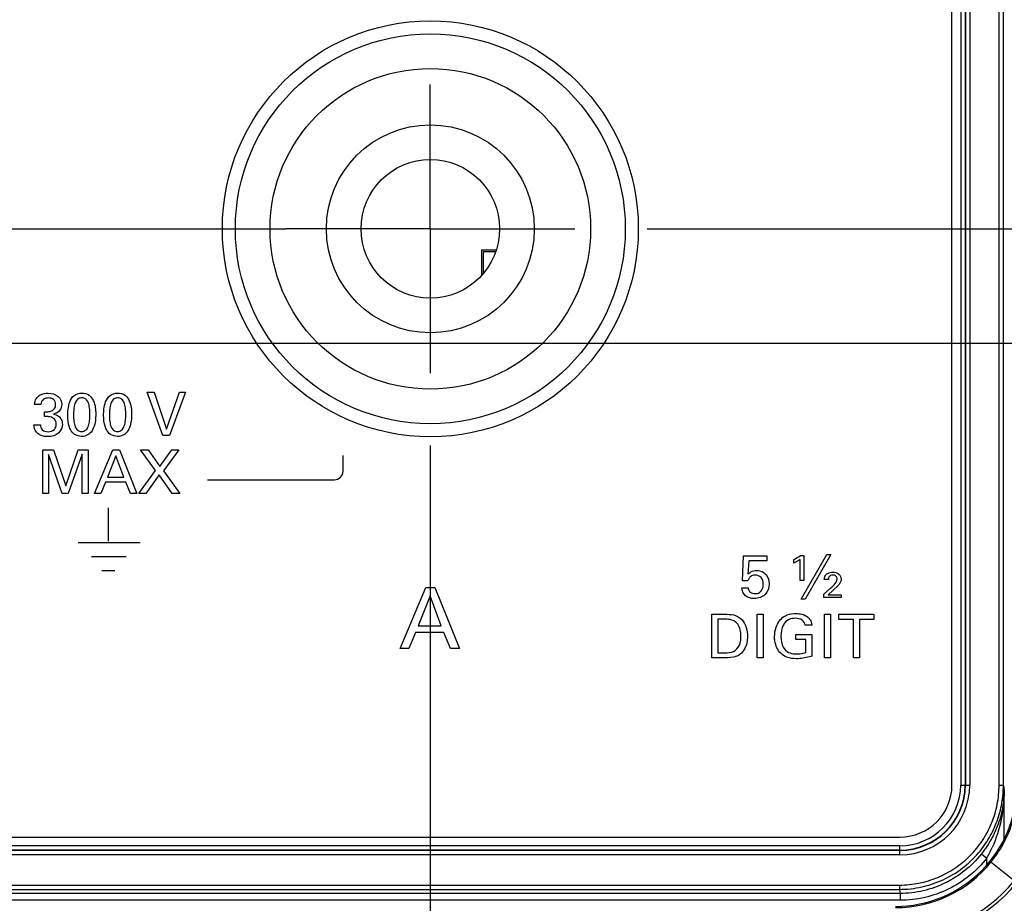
# Model space of a CAD drawing. Header units: inches. Extents: x 0 to 34, y 0 to 22.
# Tile 42 of 136: x 13.641 to 14.493, y 4.675 to 5.44. Entities that reach past the tile are written whole.
import ezdxf

# ---------------------------------------------------------------- set-up
doc = ezdxf.new("R2010")
doc.units = ezdxf.units.IN
doc.header["$LTSCALE"] = 1.87
doc.header["$MEASUREMENT"] = 0
doc.linetypes.add('CENTER', pattern=[0.6, 0.375, -0.075, 0.075, -0.075])
doc.layers.get('0').update_dxf_attribs({"linetype": 'CONTINUOUS'})
doc.layers.add('02___PRT_ALL_AXES', color=7, linetype='CONTINUOUS')
doc.layers.add('DIMENSIONS', color=7, linetype='CONTINUOUS')
doc.styles.get("Standard").update_dxf_attribs({"font": 'txt', "width": 0.8})
doc.dimstyles.new('DIMSTYLE_3', dxfattribs={"dimtxt": 0.125, "dimasz": 0.18, "dimexe": 0.125, "dimexo": 0.0625, "dimgap": 0.03125, "dimtad": 0, "dimtih": 1, "dimtoh": 1, "dimdec": 3, "dimlfac": 1.333333, "dimzin": 4, "dimdsep": 46, "dimtxsty": 'STANDARD', "dimblk": '_FILLED', "dimblk1": '_FILLED', "dimblk2": '_FILLED', "dimcen": 0.09, "dimadec": 0, "dimazin": 0, "dimtp": 0.001, "dimtm": 0.001, "dimtfac": 1, "dimtdec": 3, "dimtofl": 0, "dimtmove": 0, "dimatfit": 3, "dimldrblk": '_FILLED', "dimfxl": 1, "dimtolj": 1, "dimtzin": 4, "dimarcsym": 0})

# ---------------------------------------------------------------- blocks, each defined once
blk = doc.blocks.new('*D10')
at = {"layer": 'DIMENSIONS', "color": 2, "linetype": 'CONTINUOUS'}
for p, q in [((15.02822, 5.25847), (15.05857, 5.34085)), ((15.05857, 5.34085), (15.49167, 5.34085)), ((14.184, 5.25847), (15.02822, 5.25847))]:
    blk.add_line(p, q, dxfattribs=at)
at = {"layer": 'DIMENSIONS', "color": 2, "linetype": 'CONTINUOUS', "insert": (15.55417, 5.40335), "char_height": 0.125, "width": 1.525, "attachment_point": 1, "line_spacing_factor": 0.9}
blk.add_mtext('4X .956{\\Ftxt.shx;\\W1.000000;\\H0.125000; }[24.29]', dxfattribs=at)
blk = doc.blocks.new('_FILLED')
at = {"color": 0, "linetype": 'BYBLOCK'}
blk.add_solid([(0, 0), (-1, 0.1736), (-1, -0.1736)], dxfattribs=at)
blk = doc.blocks.new('*D11')
at = {"layer": 'DIMENSIONS', "color": 2, "linetype": 'CONTINUOUS'}
blk.add_line((14.30132, 6.17397), (15.49167, 6.17397), dxfattribs=at)
at = {"layer": 'DIMENSIONS', "color": 2, "linetype": 'CONTINUOUS', "insert": (15.55417, 6.23647), "char_height": 0.125, "width": 1.525, "attachment_point": 1, "line_spacing_factor": 0.9}
blk.add_mtext('6X 2.177{\\Ftxt.shx;\\W1.000000;\\H0.125000; }[55.3]', dxfattribs=at)
blk = doc.blocks.new('*D12')
at = {"layer": 'DIMENSIONS', "color": 2, "linetype": 'CONTINUOUS'}
for p, q in [((11.50275, 6.05947), (15.12162, 6.05947)), ((15.12162, 6.05947), (15.17219, 5.94531)), ((15.17219, 5.94531), (15.49167, 5.94531))]:
    blk.add_line(p, q, dxfattribs=at)
at = {"layer": 'DIMENSIONS', "color": 2, "linetype": 'CONTINUOUS', "insert": (15.55417, 6.00781), "char_height": 0.125, "width": 1.325, "attachment_point": 1, "line_spacing_factor": 0.9}
blk.add_mtext('2.024{\\Ftxt.shx;\\W1.000000;\\H0.125000; }[51.42]', dxfattribs=at)
blk = doc.blocks.new('*D13')
at = {"layer": 'DIMENSIONS', "color": 2, "linetype": 'CONTINUOUS'}
for p, q in [((15.12162, 6.26197), (15.17725, 6.43584)), ((15.17725, 6.43584), (15.49167, 6.43584)), ((11.50275, 6.26197), (15.12162, 6.26197))]:
    blk.add_line(p, q, dxfattribs=at)
at = {"layer": 'DIMENSIONS', "color": 2, "linetype": 'CONTINUOUS', "insert": (15.55417, 6.49834), "char_height": 0.125, "width": 1.325, "attachment_point": 1, "line_spacing_factor": 0.9}
blk.add_mtext('2.294{\\Ftxt.shx;\\W1.000000;\\H0.125000; }[58.28]', dxfattribs=at)
blk = doc.blocks.new('*D21')
at = {"layer": 'DIMENSIONS', "color": 2, "linetype": 'CONTINUOUS'}
blk.add_line((13.99642, 5.0709), (13.99642, 3.56783), dxfattribs=at)
at = {"layer": 'DIMENSIONS', "color": 2, "linetype": 'CONTINUOUS', "insert": (13.93392, 3.50533), "char_height": 0.125, "width": 1.525, "attachment_point": 3, "rotation": 90, "line_spacing_factor": 0.9}
blk.add_mtext('10.923{\\Ftxt.shx;\\W1.000000;\\H0.125000; }[277.44]', dxfattribs=at)
blk = doc.blocks.new('*D22')
at = {"layer": 'DIMENSIONS', "color": 2, "linetype": 'CONTINUOUS'}
blk.add_line((14.80417, 4.76097), (14.80417, 3.56783), dxfattribs=at)
at = {"layer": 'DIMENSIONS', "color": 2, "linetype": 'CONTINUOUS', "insert": (14.74167, 3.50533), "char_height": 0.125, "width": 1.425, "attachment_point": 3, "rotation": 90, "line_spacing_factor": 0.9}
blk.add_mtext('12.000{\\Ftxt.shx;\\W1.000000;\\H0.125000; }[304.8]', dxfattribs=at)
blk = doc.blocks.new('*D35')
at = {"layer": 'DIMENSIONS', "color": 2, "linetype": 'CONTINUOUS'}
blk.add_line((11.76048, 5.15947), (15.49167, 5.15947), dxfattribs=at)
at = {"layer": 'DIMENSIONS', "color": 2, "linetype": 'CONTINUOUS', "insert": (15.55417, 5.22197), "char_height": 0.125, "width": 1.525, "attachment_point": 1, "line_spacing_factor": 0.9}
blk.add_mtext('6X .824{\\Ftxt.shx;\\W1.000000;\\H0.125000; }[20.94]', dxfattribs=at)

msp = doc.modelspace()

# ---------------------------------------------------------------- linework, layer by layer
at = {"color": 7, "linetype": 'CONTINUOUS'}
for p, q in [((14.44792, 4.77697), (14.44792, 6.77197)), ((14.45549, 6.77197), (14.45549, 4.77697)), ((14.45924, 6.77197), (14.45924, 4.77697)), ((14.45954, 6.77197), (14.45954, 4.77697)), ((14.46329, 6.77197), (14.46329, 4.77697)), ((14.4887, 4.77691), (14.4887, 6.77204)), ((14.49245, 4.77691), (14.49245, 6.77204)), ((14.04059, 5.24016), (14.05354, 5.24016)), ((14.04059, 5.24016), (14.04059, 5.21794)), ((14.05293, 5.23869), (14.04207, 5.23869)), ((14.04207, 5.23869), (14.04207, 5.21978)), ((14.45549, 4.77697), (14.46329, 4.77697)), ((14.4887, 4.77691), (14.49245, 4.77691)), ((14.49245, 4.77691), (14.49308, 4.77167)), ((14.49308, 4.73015), (14.49308, 4.77167)), ((6.20542, 4.73197), (14.40292, 4.73197)), ((14.40292, 4.72441), (6.20542, 4.72441)), ((14.40292, 4.7166), (14.40292, 4.72441)), ((14.40292, 4.72066), (6.20542, 4.72066)), ((14.40292, 4.72035), (6.20542, 4.72035)), ((14.40292, 4.7166), (6.20542, 4.7166)), ((14.47338, 4.71734), (14.47808, 4.71363)), ((14.47808, 4.70779), (14.47808, 4.71363)), ((14.48084, 4.71098), (14.48169, 4.71028)), ((14.50186, 4.69398), (14.48169, 4.71028)), ((6.20582, 4.69041), (14.40253, 4.69041)), ((14.40253, 4.69041), (14.40253, 4.68667)), ((14.40294, 4.68319), (6.2054, 4.68319)), ((6.20582, 4.68667), (14.40253, 4.68667)), ((14.40253, 4.68667), (14.40294, 4.68319)), ((14.40294, 4.68319), (14.40294, 4.67721)), ((14.40294, 4.67721), (6.2054, 4.67721))]:
    msp.add_line(p, q, dxfattribs=at)
at = {"color": 40, "linetype": 'CONTINUOUS'}
for p, q in [((13.75148, 5.11711), (13.75727, 5.11711)), ((13.76488, 5.07947), (13.75148, 5.11711)), ((13.75727, 5.11711), (13.76795, 5.08494)), ((13.76795, 5.08494), (13.77922, 5.11711)), ((13.78448, 5.11711), (13.77062, 5.07947)), ((13.77922, 5.11711), (13.78448, 5.11711)), ((13.6592, 5.10637), (13.65393, 5.10637)), ((13.66249, 5.09589), (13.66249, 5.10011)), ((13.65336, 5.08875), (13.65888, 5.08875)), ((13.77062, 5.07947), (13.76488, 5.07947)), ((13.66094, 5.06711), (13.67017, 5.06711)), ((13.66094, 5.02947), (13.66094, 5.06711)), ((13.67789, 5.02947), (13.666, 5.06315)), ((13.666, 5.06315), (13.666, 5.02947)), ((13.67017, 5.06711), (13.68081, 5.03609)), ((13.68081, 5.03609), (13.6917, 5.06711)), ((13.69519, 5.06336), (13.68284, 5.02947)), ((13.6917, 5.06711), (13.7003, 5.06711)), ((13.69519, 5.02947), (13.69519, 5.06336)), ((13.7003, 5.06711), (13.7003, 5.02947)), ((13.70588, 5.02947), (13.72173, 5.06711)), ((13.72173, 5.06711), (13.72732, 5.06711)), ((13.72732, 5.06711), (13.74253, 5.02947)), ((13.74558, 5.06711), (13.75225, 5.06711)), ((13.75861, 5.04918), (13.74558, 5.06711)), ((13.75225, 5.06711), (13.76241, 5.05262)), ((13.76241, 5.05262), (13.77257, 5.06711)), ((13.77889, 5.06711), (13.76548, 5.04907)), ((13.77257, 5.06711), (13.77889, 5.06711)), ((13.92085, 5.04874), (13.92085, 5.06228)), ((13.72428, 5.06195), (13.71699, 5.04349)), ((13.73122, 5.04349), (13.72428, 5.06195)), ((13.74401, 5.02947), (13.75861, 5.04918)), ((13.76179, 5.04563), (13.75032, 5.02947)), ((13.77299, 5.02947), (13.76179, 5.04563)), ((13.76548, 5.04907), (13.77956, 5.02947)), ((13.71532, 5.03927), (13.71125, 5.02947)), ((13.73279, 5.03927), (13.71532, 5.03927)), ((13.71699, 5.04349), (13.73122, 5.04349)), ((13.73685, 5.02947), (13.73279, 5.03927)), ((13.80362, 5.04124), (13.91335, 5.04124)), ((13.666, 5.02947), (13.66094, 5.02947)), ((13.68284, 5.02947), (13.67789, 5.02947)), ((13.7003, 5.02947), (13.69519, 5.02947)), ((13.71125, 5.02947), (13.70588, 5.02947)), ((13.74253, 5.02947), (13.73685, 5.02947)), ((13.75032, 5.02947), (13.74401, 5.02947)), ((13.77956, 5.02947), (13.77299, 5.02947)), ((13.71778, 4.98795), (13.71778, 5.017)), ((13.74525, 4.98673), (13.69154, 4.98673)), ((13.74535, 4.98671), (13.69164, 4.98671)), ((13.73296, 4.97442), (13.70317, 4.97442)), ((13.73304, 4.9744), (13.70326, 4.9744)), ((14.26654, 4.95383), (14.26749, 4.97531)), ((14.26749, 4.97531), (14.28776, 4.97531)), ((14.27196, 4.97109), (14.27129, 4.95941)), ((14.28776, 4.97109), (14.27196, 4.97109)), ((14.28776, 4.97531), (14.28776, 4.97109)), ((14.31097, 4.9691), (14.31097, 4.97229)), ((14.31645, 4.95404), (14.31645, 4.97229)), ((14.3167, 4.97567), (14.31967, 4.97567)), ((14.31733, 4.93777), (14.33975, 4.97651)), ((14.31967, 4.97567), (14.31967, 4.95404)), ((14.34309, 4.97651), (14.32072, 4.93777)), ((14.33975, 4.97651), (14.34309, 4.97651)), ((13.72319, 4.96232), (13.71196, 4.96232)), ((13.72327, 4.9623), (13.71204, 4.9623)), ((14.27129, 4.95383), (14.26654, 4.95383)), ((14.31967, 4.95404), (14.31645, 4.95404)), ((14.34094, 4.95497), (14.3374, 4.95497)), ((13.97042, 4.89531), (13.99259, 4.94798)), ((13.99259, 4.94798), (14.00041, 4.94798)), ((14.00041, 4.94798), (14.02171, 4.89531)), ((14.26607, 4.94778), (14.27149, 4.94778)), ((14.33709, 4.9421), (14.34319, 4.94762)), ((14.34491, 4.94533), (14.34084, 4.94168)), ((14.34935, 4.94961), (14.34491, 4.94533)), ((13.99618, 4.94076), (13.98596, 4.91493)), ((14.00587, 4.91493), (13.99618, 4.94076)), ((14.32072, 4.93777), (14.31733, 4.93777)), ((14.33709, 4.93923), (14.33709, 4.9421)), ((14.352, 4.93923), (14.33709, 4.93923)), ((14.34084, 4.94168), (14.352, 4.94168)), ((14.352, 4.94168), (14.352, 4.93923)), ((14.24016, 4.92479), (14.25106, 4.92479)), ((14.24016, 4.88715), (14.24016, 4.92479)), ((14.25164, 4.92046), (14.24538, 4.92046)), ((14.24538, 4.92046), (14.24538, 4.89143)), ((14.27934, 4.92479), (14.28455, 4.92479)), ((14.27934, 4.88715), (14.27934, 4.92479)), ((14.28455, 4.92479), (14.28455, 4.88715)), ((14.33745, 4.92479), (14.34267, 4.92479)), ((14.33745, 4.88715), (14.33745, 4.92479)), ((14.34267, 4.92479), (14.34267, 4.88715)), ((14.35001, 4.92479), (14.3804, 4.92479)), ((14.35001, 4.92036), (14.35001, 4.92479)), ((14.36262, 4.92036), (14.35001, 4.92036)), ((14.36262, 4.88715), (14.36262, 4.92036)), ((14.3804, 4.92036), (14.36779, 4.92036)), ((14.36779, 4.92036), (14.36779, 4.88715)), ((14.3804, 4.92479), (14.3804, 4.92036)), ((13.98362, 4.90902), (13.97794, 4.89531)), ((14.00807, 4.90902), (13.98362, 4.90902)), ((13.98596, 4.91493), (14.00587, 4.91493)), ((14.01375, 4.89531), (14.00807, 4.90902)), ((14.32655, 4.9154), (14.32087, 4.9154)), ((14.31289, 4.90717), (14.32671, 4.90717)), ((14.31289, 4.90284), (14.31289, 4.90717)), ((14.32149, 4.90284), (14.31289, 4.90284)), ((14.32149, 4.89168), (14.32149, 4.90284)), ((14.32671, 4.90717), (14.32671, 4.88861)), ((13.97794, 4.89531), (13.97042, 4.89531)), ((14.02171, 4.89531), (14.01375, 4.89531)), ((14.25075, 4.88715), (14.24016, 4.88715)), ((14.24538, 4.89143), (14.25049, 4.89143)), ((14.28455, 4.88715), (14.27934, 4.88715)), ((14.34267, 4.88715), (14.33745, 4.88715)), ((14.36779, 4.88715), (14.36262, 4.88715))]:
    msp.add_line(p, q, dxfattribs=at)
at = {"color": 7, "linetype": 'CONTINUOUS'}
for radius in [0.16875, 0.13875, 0.09, 0.06]:
    msp.add_circle((13.99642, 5.25847), radius, dxfattribs=at)
for centre, radius, start, end in [((14.39917, 4.77697), 0.105, 270, 0.00025), ((14.40292, 4.77697), 0.06037, 270, 360), ((14.40292, 4.77697), 0.05662, 270, 360), ((14.40292, 4.77697), 0.05631, 270, 360), ((14.40292, 4.77697), 0.05256, 270, 360), ((14.40292, 4.77697), 0.045, 270, 360), ((14.4097, 4.77213), 0.08337, 354.00353, 359.68608), ((14.38053, 4.76865), 0.11199, 333.09672, 335.9295), ((14.38142, 4.76821), 0.111, 330.54922, 333.09359), ((14.39917, 4.77697), 0.1061, 270, 321.05752), ((14.39917, 4.77932), 0.13352, 270.00115, 320.27327), ((14.39917, 4.77925), 0.13617, 270.00058, 320.26998)]:
    msp.add_arc(centre, radius, start, end, dxfattribs=at)
at = {"color": 40, "linetype": 'CONTINUOUS'}
for points, knots in [([(13.65393, 5.10637), (13.654, 5.10822), (13.65483, 5.11169), (13.65933, 5.11552), (13.66328, 5.11622), (13.66561, 5.11622)], [0, 0, 0, 0, 0.326362, 0.588287, 1, 1, 1, 1]), ([(13.66561, 5.11622), (13.66872, 5.11622), (13.67485, 5.11477), (13.67739, 5.10893), (13.67739, 5.10647)], [0, 0, 0, 0, 0.559116, 1, 1, 1, 1]), ([(13.68263, 5.09709), (13.68263, 5.09885), (13.6828, 5.10279), (13.68401, 5.10876), (13.68757, 5.11483), (13.69236, 5.11628), (13.69472, 5.11628)], [0, 0, 0, 0, 0.208081, 0.465254, 0.719963, 1, 1, 1, 1]), ([(13.69472, 5.11628), (13.69696, 5.11628), (13.70144, 5.11514), (13.70523, 5.10969), (13.7066, 5.10383), (13.70682, 5.09984), (13.70682, 5.09793)], [0, 0, 0, 0, 0.272858, 0.515112, 0.7671, 1, 1, 1, 1]), ([(13.71367, 5.09709), (13.71367, 5.09885), (13.71385, 5.10279), (13.71505, 5.10876), (13.71861, 5.11483), (13.7234, 5.11628), (13.72577, 5.11628)], [0, 0, 0, 0, 0.208051, 0.465169, 0.719835, 1, 1, 1, 1]), ([(13.72577, 5.11628), (13.72801, 5.11628), (13.73249, 5.11514), (13.73627, 5.10969), (13.73764, 5.10383), (13.73786, 5.09984), (13.73786, 5.09793)], [0, 0, 0, 0, 0.272843, 0.515097, 0.767093, 1, 1, 1, 1]), ([(13.66577, 5.11205), (13.66434, 5.11205), (13.66097, 5.11138), (13.65938, 5.10808), (13.6592, 5.10637)], [0, 0, 0, 0, 0.454784, 1, 1, 1, 1]), ([(13.66249, 5.10011), (13.66349, 5.10003), (13.66559, 5.10004), (13.66869, 5.10071), (13.67156, 5.10277), (13.67213, 5.10516), (13.67213, 5.10637)], [0, 0, 0, 0, 0.231657, 0.480513, 0.722011, 1, 1, 1, 1]), ([(13.67213, 5.10637), (13.67213, 5.10795), (13.67087, 5.11146), (13.66734, 5.11205), (13.66577, 5.11205)], [0, 0, 0, 0, 0.50117, 1, 1, 1, 1]), ([(13.67739, 5.10647), (13.67739, 5.10477), (13.67623, 5.10067), (13.67239, 5.09847), (13.6702, 5.09798)], [0, 0, 0, 0, 0.431736, 1, 1, 1, 1]), ([(13.69477, 5.11211), (13.69343, 5.11211), (13.69056, 5.11107), (13.68854, 5.10696), (13.68774, 5.10235), (13.68763, 5.09903), (13.68763, 5.09735)], [0, 0, 0, 0, 0.222541, 0.452509, 0.721558, 1, 1, 1, 1]), ([(13.70176, 5.09746), (13.70176, 5.09944), (13.70162, 5.10302), (13.70071, 5.10775), (13.69852, 5.11138), (13.69596, 5.11211), (13.69477, 5.11211)], [0, 0, 0, 0, 0.330945, 0.595925, 0.801431, 1, 1, 1, 1]), ([(13.72582, 5.11211), (13.72448, 5.11211), (13.72161, 5.11107), (13.71959, 5.10696), (13.71879, 5.10235), (13.71868, 5.09903), (13.71868, 5.09735)], [0, 0, 0, 0, 0.222544, 0.452518, 0.721564, 1, 1, 1, 1]), ([(13.73281, 5.09746), (13.73281, 5.09944), (13.73267, 5.10302), (13.73175, 5.10775), (13.72956, 5.11137), (13.72701, 5.11211), (13.72582, 5.11211)], [0, 0, 0, 0, 0.331009, 0.596069, 0.801628, 1, 1, 1, 1]), ([(13.6702, 5.09798), (13.67178, 5.09775), (13.67459, 5.09681), (13.67735, 5.09338), (13.67792, 5.09067), (13.67792, 5.08922)], [0, 0, 0, 0, 0.375574, 0.658787, 1, 1, 1, 1]), ([(13.68498, 5.08473), (13.68465, 5.08539), (13.68298, 5.08928), (13.68263, 5.09362), (13.68263, 5.09709)], [0, 0, 0, 0, 0.175072, 1, 1, 1, 1]), ([(13.68763, 5.09735), (13.68763, 5.09548), (13.68779, 5.09203), (13.68874, 5.08744), (13.69092, 5.08384), (13.69348, 5.08307), (13.69467, 5.08307)], [0, 0, 0, 0, 0.319725, 0.585215, 0.796576, 1, 1, 1, 1]), ([(13.69467, 5.08307), (13.69597, 5.08307), (13.69875, 5.08407), (13.70078, 5.08802), (13.70163, 5.09254), (13.70176, 5.09579), (13.70176, 5.09746)], [0, 0, 0, 0, 0.220442, 0.449488, 0.718273, 1, 1, 1, 1]), ([(13.70682, 5.09793), (13.70682, 5.09601), (13.70663, 5.09028), (13.70465, 5.08416), (13.70181, 5.0815)], [0, 0, 0, 0, 0.330267, 1, 1, 1, 1]), ([(13.71601, 5.08473), (13.71568, 5.08539), (13.71402, 5.08928), (13.71367, 5.09362), (13.71367, 5.09709)], [0, 0, 0, 0, 0.175047, 1, 1, 1, 1]), ([(13.71868, 5.09735), (13.71868, 5.09548), (13.71883, 5.09203), (13.71978, 5.08744), (13.72196, 5.08384), (13.72452, 5.08307), (13.72572, 5.08307)], [0, 0, 0, 0, 0.319648, 0.585045, 0.796352, 1, 1, 1, 1]), ([(13.72572, 5.08307), (13.72702, 5.08307), (13.72979, 5.08407), (13.73183, 5.08802), (13.73268, 5.09254), (13.73281, 5.09579), (13.73281, 5.09746)], [0, 0, 0, 0, 0.220249, 0.449353, 0.718217, 1, 1, 1, 1]), ([(13.73786, 5.09793), (13.73786, 5.09601), (13.73768, 5.09029), (13.7357, 5.08416), (13.73286, 5.0815)], [0, 0, 0, 0, 0.330273, 1, 1, 1, 1]), ([(13.6555, 5.08234), (13.65503, 5.08287), (13.65371, 5.08479), (13.65341, 5.08717), (13.65336, 5.08875)], [0, 0, 0, 0, 0.30834, 1, 1, 1, 1]), ([(13.65888, 5.08875), (13.65886, 5.08724), (13.66007, 5.08365), (13.66375, 5.08286), (13.66551, 5.08286)], [0, 0, 0, 0, 0.463301, 1, 1, 1, 1]), ([(13.66749, 5.09563), (13.66705, 5.09571), (13.6654, 5.09598), (13.66371, 5.09593), (13.66249, 5.09589)], [0, 0, 0, 0, 0.265985, 1, 1, 1, 1]), ([(13.67792, 5.08922), (13.67792, 5.0866), (13.67521, 5.08042), (13.66874, 5.07858), (13.66541, 5.07858)], [0, 0, 0, 0, 0.439781, 1, 1, 1, 1]), ([(13.66551, 5.08286), (13.66746, 5.08286), (13.67137, 5.08393), (13.6727, 5.0877), (13.6727, 5.08927)], [0, 0, 0, 0, 0.553668, 1, 1, 1, 1]), ([(13.6727, 5.08927), (13.6727, 5.09083), (13.67168, 5.09395), (13.66883, 5.09534), (13.66749, 5.09563)], [0, 0, 0, 0, 0.532802, 1, 1, 1, 1]), ([(13.66541, 5.07858), (13.66446, 5.07858), (13.66091, 5.07882), (13.65722, 5.08034), (13.6555, 5.08234)], [0, 0, 0, 0, 0.264076, 1, 1, 1, 1]), ([(13.69462, 5.07874), (13.69252, 5.07874), (13.68845, 5.0799), (13.68579, 5.08308), (13.68498, 5.08473)], [0, 0, 0, 0, 0.532318, 1, 1, 1, 1]), ([(13.70181, 5.0815), (13.70122, 5.08095), (13.6991, 5.07938), (13.69642, 5.07874), (13.69462, 5.07874)], [0, 0, 0, 0, 0.312437, 1, 1, 1, 1]), ([(13.72566, 5.07874), (13.72356, 5.07874), (13.71949, 5.0799), (13.71683, 5.08308), (13.71601, 5.08473)], [0, 0, 0, 0, 0.532318, 1, 1, 1, 1]), ([(13.73286, 5.0815), (13.73227, 5.08095), (13.73014, 5.07938), (13.72745, 5.07874), (13.72566, 5.07874)], [0, 0, 0, 0, 0.312261, 1, 1, 1, 1]), ([(14.31097, 4.97229), (14.31143, 4.97249), (14.31344, 4.97343), (14.31533, 4.97462), (14.3167, 4.97567)], [0, 0, 0, 0, 0.223997, 1, 1, 1, 1]), ([(14.31645, 4.97229), (14.31587, 4.97185), (14.31414, 4.97064), (14.31226, 4.96965), (14.31097, 4.9691)], [0, 0, 0, 0, 0.340396, 1, 1, 1, 1]), ([(14.27129, 4.95941), (14.27208, 4.9602), (14.27427, 4.96206), (14.27719, 4.96274), (14.2789, 4.96274)], [0, 0, 0, 0, 0.394893, 1, 1, 1, 1]), ([(14.2789, 4.96274), (14.28051, 4.96274), (14.28363, 4.96218), (14.28846, 4.95839), (14.28969, 4.95376), (14.28969, 4.95086)], [0, 0, 0, 0, 0.271907, 0.512022, 1, 1, 1, 1]), ([(14.3374, 4.95497), (14.33746, 4.95613), (14.33794, 4.95826), (14.34063, 4.96083), (14.34315, 4.96129), (14.34465, 4.96129)], [0, 0, 0, 0, 0.324438, 0.57994, 1, 1, 1, 1]), ([(14.34465, 4.96129), (14.34645, 4.96129), (14.35034, 4.96055), (14.35195, 4.95674), (14.35195, 4.95503)], [0, 0, 0, 0, 0.513416, 1, 1, 1, 1]), ([(14.27296, 4.95686), (14.27271, 4.9566), (14.27194, 4.95571), (14.27153, 4.9546), (14.27129, 4.95383)], [0, 0, 0, 0, 0.307105, 1, 1, 1, 1]), ([(14.2778, 4.95873), (14.27731, 4.95873), (14.27555, 4.95858), (14.27385, 4.95775), (14.27296, 4.95686)], [0, 0, 0, 0, 0.282727, 1, 1, 1, 1]), ([(14.28464, 4.95096), (14.28464, 4.95297), (14.28373, 4.9572), (14.2796, 4.95873), (14.2778, 4.95873)], [0, 0, 0, 0, 0.527604, 1, 1, 1, 1]), ([(14.34476, 4.95873), (14.34354, 4.95873), (14.34125, 4.9578), (14.341, 4.95571), (14.34094, 4.95497)], [0, 0, 0, 0, 0.621521, 1, 1, 1, 1]), ([(14.34319, 4.94762), (14.34414, 4.94848), (14.34636, 4.95056), (14.34856, 4.95337), (14.34856, 4.95524)], [0, 0, 0, 0, 0.406806, 1, 1, 1, 1]), ([(14.34856, 4.95524), (14.34856, 4.95617), (14.34781, 4.95824), (14.34572, 4.95873), (14.34476, 4.95873)], [0, 0, 0, 0, 0.491793, 1, 1, 1, 1]), ([(14.35195, 4.95503), (14.35195, 4.95469), (14.35185, 4.95263), (14.35044, 4.9509), (14.34935, 4.94961)], [0, 0, 0, 0, 0.168331, 1, 1, 1, 1]), ([(14.27682, 4.9384), (14.2742, 4.9384), (14.26857, 4.93972), (14.26618, 4.94521), (14.26607, 4.94778)], [0, 0, 0, 0, 0.503309, 1, 1, 1, 1]), ([(14.27149, 4.94778), (14.27154, 4.94631), (14.27307, 4.94334), (14.27611, 4.94268), (14.2775, 4.94268)], [0, 0, 0, 0, 0.515463, 1, 1, 1, 1]), ([(14.28969, 4.95086), (14.28969, 4.94768), (14.28724, 4.94066), (14.28016, 4.9384), (14.27682, 4.9384)], [0, 0, 0, 0, 0.487278, 1, 1, 1, 1]), ([(14.2775, 4.94268), (14.2788, 4.94268), (14.28127, 4.94318), (14.2841, 4.94636), (14.28464, 4.94924), (14.28464, 4.95096)], [0, 0, 0, 0, 0.319083, 0.577236, 1, 1, 1, 1]), ([(14.25106, 4.92479), (14.25371, 4.92479), (14.25922, 4.92487), (14.26442, 4.92203), (14.26624, 4.91989)], [0, 0, 0, 0, 0.485396, 1, 1, 1, 1]), ([(14.26165, 4.91718), (14.26054, 4.9184), (14.25727, 4.92038), (14.25359, 4.92046), (14.25164, 4.92046)], [0, 0, 0, 0, 0.457772, 1, 1, 1, 1]), ([(14.29438, 4.90534), (14.29438, 4.90815), (14.29532, 4.91475), (14.29933, 4.92066), (14.30246, 4.92276)], [0, 0, 0, 0, 0.426976, 1, 1, 1, 1]), ([(14.30387, 4.91812), (14.30308, 4.91724), (14.30063, 4.91363), (14.29986, 4.90915), (14.29986, 4.90602)], [0, 0, 0, 0, 0.274973, 1, 1, 1, 1]), ([(14.30246, 4.92276), (14.30337, 4.92337), (14.30668, 4.92497), (14.3104, 4.92541), (14.31295, 4.92541)], [0, 0, 0, 0, 0.300524, 1, 1, 1, 1]), ([(14.31237, 4.9213), (14.31152, 4.9213), (14.30847, 4.92113), (14.30535, 4.91978), (14.30387, 4.91812)], [0, 0, 0, 0, 0.276608, 1, 1, 1, 1]), ([(14.32087, 4.9154), (14.3206, 4.91703), (14.31846, 4.92063), (14.31443, 4.9213), (14.31237, 4.9213)], [0, 0, 0, 0, 0.445904, 1, 1, 1, 1]), ([(14.31295, 4.92541), (14.31473, 4.92541), (14.31879, 4.92509), (14.32248, 4.92299), (14.32405, 4.9214)], [0, 0, 0, 0, 0.444361, 1, 1, 1, 1]), ([(14.32405, 4.9214), (14.32495, 4.92046), (14.32622, 4.91852), (14.32649, 4.9163), (14.32655, 4.9154)], [0, 0, 0, 0, 0.591176, 1, 1, 1, 1]), ([(14.2653, 4.90545), (14.2653, 4.90607), (14.26513, 4.91016), (14.26399, 4.91459), (14.26165, 4.91718)], [0, 0, 0, 0, 0.151984, 1, 1, 1, 1]), ([(14.26035, 4.89351), (14.26242, 4.89507), (14.26491, 4.89919), (14.2653, 4.90362), (14.2653, 4.90545)], [0, 0, 0, 0, 0.586408, 1, 1, 1, 1]), ([(14.27087, 4.90566), (14.27087, 4.90381), (14.27037, 4.89819), (14.26759, 4.8926), (14.26462, 4.89023)], [0, 0, 0, 0, 0.326934, 1, 1, 1, 1]), ([(14.29965, 4.89101), (14.29696, 4.89374), (14.29473, 4.89889), (14.29438, 4.90402), (14.29438, 4.90534)], [0, 0, 0, 0, 0.743686, 1, 1, 1, 1]), ([(14.29986, 4.90602), (14.29986, 4.90511), (14.3001, 4.90101), (14.30122, 4.89666), (14.30329, 4.89419)], [0, 0, 0, 0, 0.220331, 1, 1, 1, 1]), ([(14.25049, 4.89143), (14.25139, 4.89143), (14.25473, 4.89147), (14.25837, 4.89202), (14.26035, 4.89351)], [0, 0, 0, 0, 0.267111, 1, 1, 1, 1]), ([(14.3133, 4.89048), (14.31428, 4.89048), (14.31704, 4.8906), (14.31978, 4.89116), (14.32149, 4.89168)], [0, 0, 0, 0, 0.351949, 1, 1, 1, 1]), ([(14.26462, 4.89023), (14.26373, 4.88949), (14.25951, 4.88698), (14.25442, 4.88715), (14.25075, 4.88715)], [0, 0, 0, 0, 0.238727, 1, 1, 1, 1]), ([(14.3133, 4.88631), (14.31046, 4.88631), (14.30543, 4.88683), (14.3011, 4.88953), (14.29965, 4.89101)], [0, 0, 0, 0, 0.57861, 1, 1, 1, 1]), ([(14.32671, 4.88861), (14.32601, 4.88837), (14.32169, 4.88699), (14.31711, 4.88631), (14.3133, 4.88631)], [0, 0, 0, 0, 0.16304, 1, 1, 1, 1])]:
    msp.add_open_spline(points, degree=3, knots=knots, dxfattribs=at)
for points in [[(13.91335, 5.04124), (13.91526, 5.04124), (13.91924, 5.04286), (13.92085, 5.04683), (13.92085, 5.04874)], [(14.26624, 4.91989), (14.26947, 4.91609), (14.27087, 4.91065), (14.27087, 4.90566)], [(14.30329, 4.89419), (14.30563, 4.8915), (14.30975, 4.89048), (14.3133, 4.89048)]]:
    msp.add_open_spline(points, degree=3, dxfattribs=at)
at = {"color": 7, "linetype": 'CONTINUOUS'}
for points, knots in [([(14.40253, 4.69041), (14.40817, 4.69041), (14.4195, 4.69153), (14.4358, 4.69651), (14.45082, 4.70459), (14.46395, 4.71544), (14.47471, 4.72864), (14.48269, 4.74368), (14.4876, 4.75997), (14.4887, 4.77127), (14.4887, 4.77691)], [0, 0, 0, 0, 0.125073, 0.250286, 0.375352, 0.500391, 0.625365, 0.750286, 0.875157, 1, 1, 1, 1]), ([(14.47092, 4.71831), (14.47436, 4.72236), (14.48053, 4.73107), (14.48734, 4.74554), (14.49152, 4.76098), (14.49245, 4.77161), (14.49245, 4.77691)], [0, 0, 0, 0, 0.250122, 0.500157, 0.750105, 1, 1, 1, 1]), ([(14.48169, 4.71028), (14.48359, 4.71262), (14.48718, 4.71745), (14.49351, 4.72768), (14.49977, 4.74142), (14.50359, 4.75602), (14.50513, 4.76795), (14.50539, 4.77397), (14.50539, 4.77697)], [0, 0, 0, 0, 0.125076, 0.250136, 0.499988, 0.749855, 0.874923, 1, 1, 1, 1]), ([(14.49308, 4.77167), (14.49305, 4.76343), (14.49134, 4.74672), (14.48623, 4.73068), (14.48279, 4.72297)], [0, 0, 0, 0, 0.4938, 1, 1, 1, 1]), ([(14.49262, 4.76342), (14.49204, 4.75791), (14.48974, 4.74677), (14.48529, 4.73629), (14.48255, 4.73122)], [0, 0, 0, 0, 0.489742, 1, 1, 1, 1]), ([(14.48255, 4.73122), (14.4819, 4.73002), (14.47915, 4.7252), (14.47597, 4.72062), (14.47338, 4.71734)], [0, 0, 0, 0, 0.246486, 1, 1, 1, 1]), ([(14.40253, 4.68667), (14.40899, 4.68667), (14.42198, 4.68809), (14.44051, 4.69433), (14.45725, 4.70442), (14.46673, 4.71339), (14.47092, 4.71831)], [0, 0, 0, 0, 0.250008, 0.500204, 0.750136, 1, 1, 1, 1]), ([(14.47338, 4.71734), (14.4692, 4.71206), (14.45963, 4.70239), (14.44242, 4.6915), (14.4232, 4.68472), (14.40968, 4.68319), (14.40294, 4.68319)], [0, 0, 0, 0, 0.250033, 0.499978, 0.749939, 1, 1, 1, 1]), ([(14.47808, 4.71363), (14.47362, 4.70799), (14.46341, 4.69769), (14.44504, 4.68607), (14.42455, 4.67884), (14.41013, 4.67721), (14.40294, 4.67721)], [0, 0, 0, 0, 0.250034, 0.499979, 0.74994, 1, 1, 1, 1])]:
    msp.add_open_spline(points, degree=3, knots=knots, dxfattribs=at)
at = {"layer": '02___PRT_ALL_AXES', "color": 7, "linetype": 'CENTER'}
for p, q in [((13.99642, 5.25847), (13.99642, 5.38355)), ((13.43392, 5.25847), (13.87135, 5.25847)), ((13.99642, 5.25847), (13.87135, 5.25847)), ((13.99642, 5.25847), (14.1215, 5.25847)), ((13.99642, 5.25847), (13.99642, 5.1334))]:
    msp.add_line(p, q, dxfattribs=at)
at = {"layer": '02___PRT_ALL_AXES', "color": 7, "linetype": 'CONTINUOUS'}
msp.add_circle((13.99642, 5.25847), 0.18, dxfattribs=at)

# ---------------------------------------------------------------- dimensions: what is measured, and where the dimension line sits
at = {"layer": 'DIMENSIONS', "color": 2, "linetype": 'CONTINUOUS'}
for feature_location, offset, dtype, origin, picture, middle in [((11.50275, 6.26197), (3.98893, 0.17387), 0, (11.44025, 4.54125), '*D13', (16.21667, 6.43584)), ((11.50275, 6.05947), (3.98893, -0.11417), 0, (11.44025, 4.54125), '*D12', (16.21667, 5.94531)), ((13.99642, 5.0709), (0, -1.50306), 1, (5.80417, 5.1334), '*D21', (13.99642, 2.74283)), ((14.80417, 4.76097), (0, -1.19314), 1, (5.80417, 4.82347), '*D22', (14.80417, 2.79283))]:
    dim = msp.add_ordinate_dim(feature_location=feature_location, offset=offset, dtype=dtype, origin=origin, dimstyle='DIMSTYLE_3', dxfattribs=at)
    dim.commit()
    dim.dimension.update_dxf_attribs({"geometry": picture, "text_midpoint": middle})
for feature_location, offset, origin, text, picture, middle in [((14.30132, 6.17397), (1.19035, 0), (14.23882, 4.54125), '6X <>', '*D11', (16.31667, 6.17397)), ((14.184, 5.25847), (1.30767, 0.08238), (14.1215, 4.54125), '4X <>', '*D10', (16.31667, 5.34085)), ((11.76048, 5.15947), (3.73119, 0), (11.69798, 4.54125), '6X <>', '*D35', (16.31667, 5.15947))]:
    dim = msp.add_ordinate_dim(feature_location=feature_location, offset=offset, dtype=0, origin=origin, text=text, dimstyle='DIMSTYLE_3', dxfattribs=at)
    dim.commit()
    dim.dimension.update_dxf_attribs({"geometry": picture, "text_midpoint": middle})

doc.saveas('drawing.dxf')
